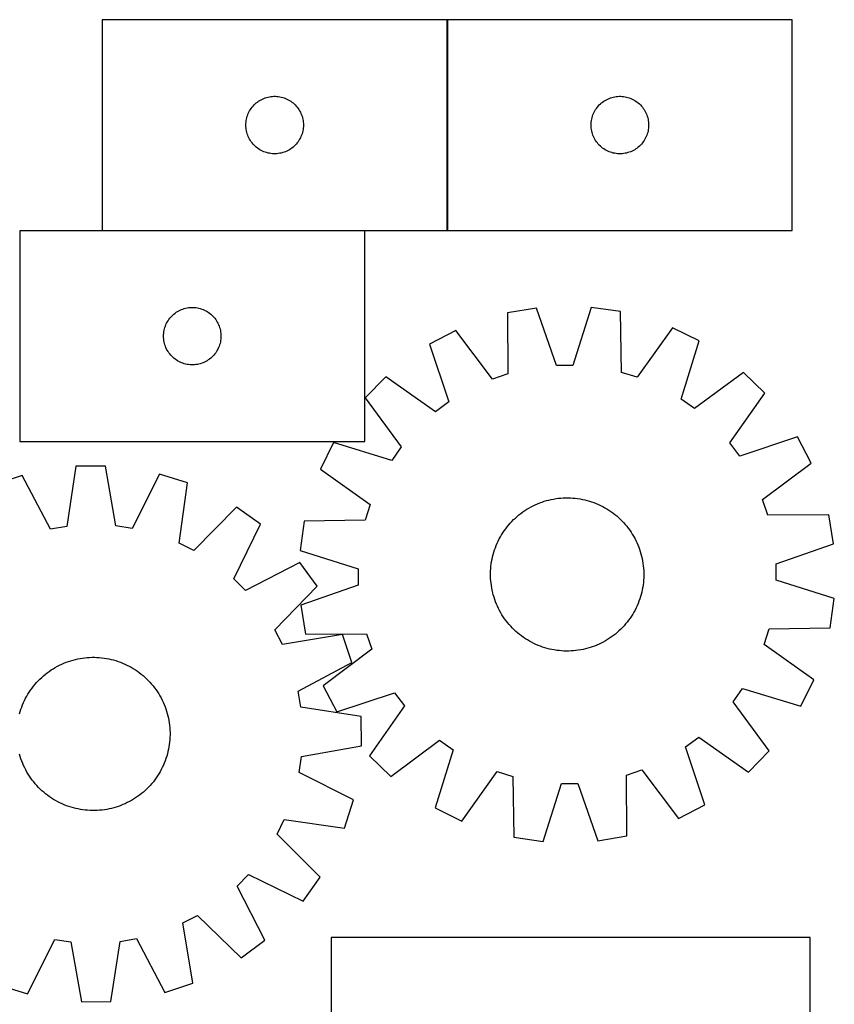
# Model space of a CAD drawing. Header units: millimetres. Extents: x 7 to 1493, y 7 to 2993.
# Tile 11 of 11: x 1068 to 1493, y 2479 to 2993. Entities that reach past the tile are written whole.
import ezdxf

# ---------------------------------------------------------------- set-up
doc = ezdxf.new("R2010")
doc.units = ezdxf.units.MM
doc.layers.add('COMMON', color=5, linetype='CONTINUOUS', true_color=0x0000ff)
doc.layers.add('CUT', color=7, linetype='CONTINUOUS', true_color=0x000000)

msp = doc.modelspace()

# ---------------------------------------------------------------- linework, layer by layer
at = {"layer": 'COMMON'}
for p, q in [((1291.432306, 2883.480531), (1291.432306, 2993.480531)), ((1111.332305, 2883.38053), (1248.334896, 2883.38053))]:
    msp.add_line(p, q, dxfattribs=at)
at = {"layer": 'CUT'}
for p, q in [((1291.332305, 2993.480531), (1111.332305, 2993.480531)), ((1111.332305, 2993.480531), (1111.332305, 2883.480531)), ((1291.332305, 2883.480531), (1291.332305, 2993.480531)), ((1471.532306, 2993.480531), (1291.532306, 2993.480531)), ((1291.532306, 2993.480531), (1291.532306, 2883.480531)), ((1471.532306, 2883.480531), (1471.532306, 2993.480531)), ((1191.723407, 2949.998737), (1192.32909, 2950.478119)), ((1192.32909, 2950.478119), (1192.958649, 2950.925686)), ((1192.958649, 2950.925686), (1193.610413, 2951.34025)), ((1193.610413, 2951.34025), (1194.282653, 2951.720713)), ((1194.282653, 2951.720713), (1194.973589, 2952.066065)), ((1194.973589, 2952.066065), (1195.681386, 2952.37539)), ((1195.681386, 2952.37539), (1196.404169, 2952.647869)), ((1196.404169, 2952.647869), (1197.14002, 2952.882779)), ((1197.14002, 2952.882779), (1197.886988, 2953.079496)), ((1197.886988, 2953.079496), (1198.643093, 2953.2375)), ((1198.643093, 2953.2375), (1199.406329, 2953.356371)), ((1199.406329, 2953.356371), (1200.174673, 2953.435794)), ((1200.174673, 2953.435794), (1200.946086, 2953.475558)), ((1200.946086, 2953.475558), (1201.718523, 2953.475558)), ((1201.718523, 2953.475558), (1202.489937, 2953.435794)), ((1202.489937, 2953.435794), (1203.25828, 2953.356371)), ((1203.25828, 2953.356371), (1204.021516, 2953.2375)), ((1204.021516, 2953.2375), (1204.777621, 2953.079496)), ((1204.777621, 2953.079496), (1205.524589, 2952.882779)), ((1205.524589, 2952.882779), (1206.26044, 2952.647869)), ((1206.26044, 2952.647869), (1206.983223, 2952.37539)), ((1206.983223, 2952.37539), (1207.69102, 2952.066065)), ((1207.69102, 2952.066065), (1208.381956, 2951.720713)), ((1208.381956, 2951.720713), (1209.054197, 2951.34025)), ((1209.054197, 2951.34025), (1209.70596, 2950.925686)), ((1209.70596, 2950.925686), (1210.335519, 2950.478119)), ((1210.335519, 2950.478119), (1210.941202, 2949.998737)), ((1371.923408, 2949.998737), (1372.529091, 2950.478119)), ((1372.529091, 2950.478119), (1373.15865, 2950.925686)), ((1373.15865, 2950.925686), (1373.810414, 2951.34025)), ((1373.810414, 2951.34025), (1374.482654, 2951.720713)), ((1374.482654, 2951.720713), (1375.17359, 2952.066065)), ((1375.17359, 2952.066065), (1375.881387, 2952.37539)), ((1375.881387, 2952.37539), (1376.60417, 2952.647869)), ((1376.60417, 2952.647869), (1377.340021, 2952.882779)), ((1377.340021, 2952.882779), (1378.086989, 2953.079496)), ((1378.086989, 2953.079496), (1378.843094, 2953.2375)), ((1378.843094, 2953.2375), (1379.60633, 2953.356371)), ((1379.60633, 2953.356371), (1380.374674, 2953.435794)), ((1380.374674, 2953.435794), (1381.146087, 2953.475558)), ((1381.146087, 2953.475558), (1381.918524, 2953.475558)), ((1381.918524, 2953.475558), (1382.689938, 2953.435794)), ((1382.689938, 2953.435794), (1383.458281, 2953.356371)), ((1383.458281, 2953.356371), (1384.221517, 2953.2375)), ((1384.221517, 2953.2375), (1384.977622, 2953.079496)), ((1384.977622, 2953.079496), (1385.72459, 2952.882779)), ((1385.72459, 2952.882779), (1386.460441, 2952.647869)), ((1386.460441, 2952.647869), (1387.183224, 2952.37539)), ((1387.183224, 2952.37539), (1387.891021, 2952.066065)), ((1387.891021, 2952.066065), (1388.581957, 2951.720713)), ((1388.581957, 2951.720713), (1389.254198, 2951.34025)), ((1389.254198, 2951.34025), (1389.905961, 2950.925686)), ((1389.905961, 2950.925686), (1390.53552, 2950.478119)), ((1390.53552, 2950.478119), (1391.141203, 2949.998737)), ((1187.587551, 2944.487339), (1187.914998, 2945.186938)), ((1187.914998, 2945.186938), (1188.278026, 2945.868752)), ((1188.278026, 2945.868752), (1188.675671, 2946.530974)), ((1188.675671, 2946.530974), (1189.10688, 2947.171847)), ((1189.10688, 2947.171847), (1189.570507, 2947.789673)), ((1189.570507, 2947.789673), (1190.065326, 2948.382813)), ((1190.065326, 2948.382813), (1190.590022, 2948.949693)), ((1190.590022, 2948.949693), (1191.143204, 2949.488811)), ((1191.143204, 2949.488811), (1191.723407, 2949.998737)), ((1210.941202, 2949.998737), (1211.521405, 2949.488811)), ((1211.521405, 2949.488811), (1212.074587, 2948.949693)), ((1212.074587, 2948.949693), (1212.599284, 2948.382813)), ((1212.599284, 2948.382813), (1213.094102, 2947.789673)), ((1213.094102, 2947.789673), (1213.55773, 2947.171847)), ((1213.55773, 2947.171847), (1213.988938, 2946.530974)), ((1213.988938, 2946.530974), (1214.386583, 2945.868752)), ((1214.386583, 2945.868752), (1214.749611, 2945.186938)), ((1214.749611, 2945.186938), (1215.077058, 2944.487339)), ((1367.787552, 2944.487339), (1368.114999, 2945.186938)), ((1368.114999, 2945.186938), (1368.478027, 2945.868752)), ((1368.478027, 2945.868752), (1368.875672, 2946.530974)), ((1368.875672, 2946.530974), (1369.306881, 2947.171847)), ((1369.306881, 2947.171847), (1369.770508, 2947.789673)), ((1369.770508, 2947.789673), (1370.265327, 2948.382813)), ((1370.265327, 2948.382813), (1370.790023, 2948.949693)), ((1370.790023, 2948.949693), (1371.343205, 2949.488811)), ((1371.343205, 2949.488811), (1371.923408, 2949.998737)), ((1391.141203, 2949.998737), (1391.721406, 2949.488811)), ((1391.721406, 2949.488811), (1392.274588, 2948.949693)), ((1392.274588, 2948.949693), (1392.799285, 2948.382813)), ((1392.799285, 2948.382813), (1393.294103, 2947.789673)), ((1393.294103, 2947.789673), (1393.757731, 2947.171847)), ((1393.757731, 2947.171847), (1394.188939, 2946.530974)), ((1394.188939, 2946.530974), (1394.586584, 2945.868752)), ((1394.586584, 2945.868752), (1394.949612, 2945.186938)), ((1394.949612, 2945.186938), (1395.277059, 2944.487339)), ((1186.352193, 2939.252712), (1186.411806, 2940.022846)), ((1186.411806, 2940.022846), (1186.510986, 2940.788889)), ((1186.510986, 2940.788889), (1186.649469, 2941.548812)), ((1186.649469, 2941.548812), (1186.826889, 2942.300598)), ((1186.826889, 2942.300598), (1187.042774, 2943.042253)), ((1187.042774, 2943.042253), (1187.296552, 2943.771812)), ((1187.296552, 2943.771812), (1187.587551, 2944.487339)), ((1215.077058, 2944.487339), (1215.368057, 2943.771812)), ((1215.368057, 2943.771812), (1215.621835, 2943.042253)), ((1215.621835, 2943.042253), (1215.83772, 2942.300598)), ((1215.83772, 2942.300598), (1216.01514, 2941.548812)), ((1216.01514, 2941.548812), (1216.153623, 2940.788889)), ((1216.153623, 2940.788889), (1216.252803, 2940.022846)), ((1216.252803, 2940.022846), (1216.312416, 2939.252712)), ((1366.552194, 2939.252712), (1366.611807, 2940.022846)), ((1366.611807, 2940.022846), (1366.710987, 2940.788889)), ((1366.710987, 2940.788889), (1366.84947, 2941.548812)), ((1366.84947, 2941.548812), (1367.02689, 2942.300598)), ((1367.02689, 2942.300598), (1367.242775, 2943.042253)), ((1367.242775, 2943.042253), (1367.496553, 2943.771812)), ((1367.496553, 2943.771812), (1367.787552, 2944.487339)), ((1395.277059, 2944.487339), (1395.568058, 2943.771812)), ((1395.568058, 2943.771812), (1395.821836, 2943.042253)), ((1395.821836, 2943.042253), (1396.037721, 2942.300598)), ((1396.037721, 2942.300598), (1396.215141, 2941.548812)), ((1396.215141, 2941.548812), (1396.353624, 2940.788889)), ((1396.353624, 2940.788889), (1396.452804, 2940.022846)), ((1396.452804, 2940.022846), (1396.512417, 2939.252712)), ((1186.332305, 2938.480531), (1186.352193, 2939.252712)), ((1186.352193, 2937.708349), (1186.332305, 2938.480531)), ((1186.411806, 2936.938216), (1186.352193, 2937.708349)), ((1186.510986, 2936.172172), (1186.411806, 2936.938216)), ((1186.649469, 2935.41225), (1186.510986, 2936.172172)), ((1186.826889, 2934.660464), (1186.649469, 2935.41225)), ((1216.01514, 2935.41225), (1215.83772, 2934.660464)), ((1216.153623, 2936.172172), (1216.01514, 2935.41225)), ((1216.252803, 2936.938216), (1216.153623, 2936.172172)), ((1216.312416, 2937.708349), (1216.252803, 2936.938216)), ((1216.312416, 2939.252712), (1216.332305, 2938.480531)), ((1216.332305, 2938.480531), (1216.312416, 2937.708349)), ((1366.532306, 2938.480531), (1366.552194, 2939.252712)), ((1366.552194, 2937.708349), (1366.532306, 2938.480531)), ((1366.611807, 2936.938216), (1366.552194, 2937.708349)), ((1366.710987, 2936.172172), (1366.611807, 2936.938216)), ((1366.84947, 2935.41225), (1366.710987, 2936.172172)), ((1367.02689, 2934.660464), (1366.84947, 2935.41225)), ((1396.215141, 2935.41225), (1396.037721, 2934.660464)), ((1396.353624, 2936.172172), (1396.215141, 2935.41225)), ((1396.452804, 2936.938216), (1396.353624, 2936.172172)), ((1396.512417, 2937.708349), (1396.452804, 2936.938216)), ((1396.512417, 2939.252712), (1396.532306, 2938.480531)), ((1396.532306, 2938.480531), (1396.512417, 2937.708349)), ((1187.042774, 2933.918808), (1186.826889, 2934.660464)), ((1187.296552, 2933.189249), (1187.042774, 2933.918808)), ((1187.587551, 2932.473722), (1187.296552, 2933.189249)), ((1187.914998, 2931.774124), (1187.587551, 2932.473722)), ((1188.278026, 2931.09231), (1187.914998, 2931.774124)), ((1188.675671, 2930.430088), (1188.278026, 2931.09231)), ((1189.10688, 2929.789214), (1188.675671, 2930.430088)), ((1189.570507, 2929.171388), (1189.10688, 2929.789214)), ((1213.55773, 2929.789214), (1213.094102, 2929.171388)), ((1213.988938, 2930.430088), (1213.55773, 2929.789214)), ((1214.386583, 2931.09231), (1213.988938, 2930.430088)), ((1214.749611, 2931.774124), (1214.386583, 2931.09231)), ((1215.077058, 2932.473722), (1214.749611, 2931.774124)), ((1215.368057, 2933.189249), (1215.077058, 2932.473722)), ((1215.621835, 2933.918808), (1215.368057, 2933.189249)), ((1215.83772, 2934.660464), (1215.621835, 2933.918808)), ((1367.242775, 2933.918808), (1367.02689, 2934.660464)), ((1367.496553, 2933.189249), (1367.242775, 2933.918808)), ((1367.787552, 2932.473722), (1367.496553, 2933.189249)), ((1368.114999, 2931.774124), (1367.787552, 2932.473722)), ((1368.478027, 2931.09231), (1368.114999, 2931.774124)), ((1368.875672, 2930.430088), (1368.478027, 2931.09231)), ((1369.306881, 2929.789214), (1368.875672, 2930.430088)), ((1369.770508, 2929.171388), (1369.306881, 2929.789214)), ((1393.757731, 2929.789214), (1393.294103, 2929.171388)), ((1394.188939, 2930.430088), (1393.757731, 2929.789214)), ((1394.586584, 2931.09231), (1394.188939, 2930.430088)), ((1394.949612, 2931.774124), (1394.586584, 2931.09231)), ((1395.277059, 2932.473722), (1394.949612, 2931.774124)), ((1395.568058, 2933.189249), (1395.277059, 2932.473722)), ((1395.821836, 2933.918808), (1395.568058, 2933.189249)), ((1396.037721, 2934.660464), (1395.821836, 2933.918808)), ((1190.065326, 2928.578249), (1189.570507, 2929.171388)), ((1190.590022, 2928.011368), (1190.065326, 2928.578249)), ((1191.143204, 2927.47225), (1190.590022, 2928.011368)), ((1191.723407, 2926.962324), (1191.143204, 2927.47225)), ((1192.32909, 2926.482942), (1191.723407, 2926.962324)), ((1192.958649, 2926.035375), (1192.32909, 2926.482942)), ((1193.610413, 2925.620811), (1192.958649, 2926.035375)), ((1194.282653, 2925.240349), (1193.610413, 2925.620811)), ((1194.973589, 2924.894997), (1194.282653, 2925.240349)), ((1195.681386, 2924.585671), (1194.973589, 2924.894997)), ((1207.69102, 2924.894997), (1206.983223, 2924.585671)), ((1208.381956, 2925.240349), (1207.69102, 2924.894997)), ((1209.054197, 2925.620811), (1208.381956, 2925.240349)), ((1209.70596, 2926.035375), (1209.054197, 2925.620811)), ((1210.335519, 2926.482942), (1209.70596, 2926.035375)), ((1210.941202, 2926.962324), (1210.335519, 2926.482942)), ((1211.521405, 2927.47225), (1210.941202, 2926.962324)), ((1212.074587, 2928.011368), (1211.521405, 2927.47225)), ((1212.599284, 2928.578249), (1212.074587, 2928.011368)), ((1213.094102, 2929.171388), (1212.599284, 2928.578249)), ((1370.265327, 2928.578249), (1369.770508, 2929.171388)), ((1370.790023, 2928.011368), (1370.265327, 2928.578249)), ((1371.343205, 2927.47225), (1370.790023, 2928.011368)), ((1371.923408, 2926.962324), (1371.343205, 2927.47225)), ((1372.529091, 2926.482942), (1371.923408, 2926.962324)), ((1373.15865, 2926.035375), (1372.529091, 2926.482942)), ((1373.810414, 2925.620811), (1373.15865, 2926.035375)), ((1374.482654, 2925.240349), (1373.810414, 2925.620811)), ((1375.17359, 2924.894997), (1374.482654, 2925.240349)), ((1375.881387, 2924.585671), (1375.17359, 2924.894997)), ((1387.891021, 2924.894997), (1387.183224, 2924.585671)), ((1388.581957, 2925.240349), (1387.891021, 2924.894997)), ((1389.254198, 2925.620811), (1388.581957, 2925.240349)), ((1389.905961, 2926.035375), (1389.254198, 2925.620811)), ((1390.53552, 2926.482942), (1389.905961, 2926.035375)), ((1391.141203, 2926.962324), (1390.53552, 2926.482942)), ((1391.721406, 2927.47225), (1391.141203, 2926.962324)), ((1392.274588, 2928.011368), (1391.721406, 2927.47225)), ((1392.799285, 2928.578249), (1392.274588, 2928.011368)), ((1393.294103, 2929.171388), (1392.799285, 2928.578249)), ((1196.404169, 2924.313192), (1195.681386, 2924.585671)), ((1197.14002, 2924.078283), (1196.404169, 2924.313192)), ((1197.886988, 2923.881565), (1197.14002, 2924.078283)), ((1198.643093, 2923.723561), (1197.886988, 2923.881565)), ((1199.406329, 2923.604691), (1198.643093, 2923.723561)), ((1200.174673, 2923.525268), (1199.406329, 2923.604691)), ((1200.946086, 2923.485504), (1200.174673, 2923.525268)), ((1201.718523, 2923.485504), (1200.946086, 2923.485504)), ((1202.489937, 2923.525268), (1201.718523, 2923.485504)), ((1203.25828, 2923.604691), (1202.489937, 2923.525268)), ((1204.021516, 2923.723561), (1203.25828, 2923.604691)), ((1204.777621, 2923.881565), (1204.021516, 2923.723561)), ((1205.524589, 2924.078283), (1204.777621, 2923.881565)), ((1206.26044, 2924.313192), (1205.524589, 2924.078283)), ((1206.983223, 2924.585671), (1206.26044, 2924.313192)), ((1376.60417, 2924.313192), (1375.881387, 2924.585671)), ((1377.340021, 2924.078283), (1376.60417, 2924.313192)), ((1378.086989, 2923.881565), (1377.340021, 2924.078283)), ((1378.843094, 2923.723561), (1378.086989, 2923.881565)), ((1379.60633, 2923.604691), (1378.843094, 2923.723561)), ((1380.374674, 2923.525268), (1379.60633, 2923.604691)), ((1381.146087, 2923.485504), (1380.374674, 2923.525268)), ((1381.918524, 2923.485504), (1381.146087, 2923.485504)), ((1382.689938, 2923.525268), (1381.918524, 2923.485504)), ((1383.458281, 2923.604691), (1382.689938, 2923.525268)), ((1384.221517, 2923.723561), (1383.458281, 2923.604691)), ((1384.977622, 2923.881565), (1384.221517, 2923.723561)), ((1385.72459, 2924.078283), (1384.977622, 2923.881565)), ((1386.460441, 2924.313192), (1385.72459, 2924.078283)), ((1387.183224, 2924.585671), (1386.460441, 2924.313192)), ((1111.332305, 2883.480531), (1291.332305, 2883.480531)), ((1291.532306, 2883.480531), (1471.532306, 2883.480531)), ((1248.334896, 2883.28053), (1068.334896, 2883.28053)), ((1068.334896, 2883.28053), (1068.334896, 2773.28053)), ((1248.334896, 2773.28053), (1248.334896, 2883.28053)), ((1152.683977, 2842.175389), (1153.40676, 2842.447868)), ((1153.40676, 2842.447868), (1154.142611, 2842.682778)), ((1154.142611, 2842.682778), (1154.889579, 2842.879495)), ((1154.889579, 2842.879495), (1155.645684, 2843.037499)), ((1155.645684, 2843.037499), (1156.40892, 2843.15637)), ((1156.40892, 2843.15637), (1157.177264, 2843.235793)), ((1157.177264, 2843.235793), (1157.948677, 2843.275557)), ((1157.948677, 2843.275557), (1158.721114, 2843.275557)), ((1158.721114, 2843.275557), (1159.492527, 2843.235793)), ((1159.492527, 2843.235793), (1160.260871, 2843.15637)), ((1160.260871, 2843.15637), (1161.024107, 2843.037499)), ((1161.024107, 2843.037499), (1161.780212, 2842.879495)), ((1161.780212, 2842.879495), (1162.52718, 2842.682778)), ((1162.52718, 2842.682778), (1163.263031, 2842.447868)), ((1163.263031, 2842.447868), (1163.985814, 2842.175389)), ((1338.039523, 2842.970245), (1322.873538, 2840.377289)), ((1348.390564, 2812.939749), (1338.039523, 2842.970245)), ((1366.576228, 2843.319977), (1356.964264, 2813.044824)), ((1381.801205, 2841.099478), (1366.576228, 2843.319977)), ((1146.10947, 2836.971846), (1146.573098, 2837.589672)), ((1146.573098, 2837.589672), (1147.067917, 2838.182812)), ((1147.067917, 2838.182812), (1147.592613, 2838.749692)), ((1147.592613, 2838.749692), (1148.145795, 2839.28881)), ((1148.145795, 2839.28881), (1148.725998, 2839.798736)), ((1148.725998, 2839.798736), (1149.331681, 2840.278118)), ((1149.331681, 2840.278118), (1149.96124, 2840.725685)), ((1149.96124, 2840.725685), (1150.613003, 2841.140249)), ((1150.613003, 2841.140249), (1151.285244, 2841.520712)), ((1151.285244, 2841.520712), (1151.97618, 2841.866064)), ((1151.97618, 2841.866064), (1152.683977, 2842.175389)), ((1163.985814, 2842.175389), (1164.693611, 2841.866064)), ((1164.693611, 2841.866064), (1165.384547, 2841.520712)), ((1165.384547, 2841.520712), (1166.056788, 2841.140249)), ((1166.056788, 2841.140249), (1166.708551, 2840.725685)), ((1166.708551, 2840.725685), (1167.33811, 2840.278118)), ((1167.33811, 2840.278118), (1167.943793, 2839.798736)), ((1167.943793, 2839.798736), (1168.523996, 2839.28881)), ((1168.523996, 2839.28881), (1169.077178, 2838.749692)), ((1169.077178, 2838.749692), (1169.601874, 2838.182812)), ((1169.601874, 2838.182812), (1170.096693, 2837.589672)), ((1170.096693, 2837.589672), (1170.560321, 2836.971846)), ((1322.873538, 2840.377289), (1323.087554, 2808.613647)), ((1382.365696, 2809.340131), (1381.801205, 2841.099478)), ((1143.65206, 2831.348811), (1143.82948, 2832.100597)), ((1143.82948, 2832.100597), (1144.045365, 2832.842252)), ((1144.045365, 2832.842252), (1144.299143, 2833.571811)), ((1144.299143, 2833.571811), (1144.590142, 2834.287338)), ((1144.590142, 2834.287338), (1144.917589, 2834.986937)), ((1144.917589, 2834.986937), (1145.280617, 2835.668751)), ((1145.280617, 2835.668751), (1145.678262, 2836.330973)), ((1145.678262, 2836.330973), (1146.10947, 2836.971846)), ((1170.560321, 2836.971846), (1170.991529, 2836.330973)), ((1170.991529, 2836.330973), (1171.389174, 2835.668751)), ((1171.389174, 2835.668751), (1171.752202, 2834.986937)), ((1171.752202, 2834.986937), (1172.079649, 2834.287338)), ((1172.079649, 2834.287338), (1172.370648, 2833.571811)), ((1172.370648, 2833.571811), (1172.624426, 2832.842252)), ((1172.624426, 2832.842252), (1172.840311, 2832.100597)), ((1172.840311, 2832.100597), (1173.017731, 2831.348811)), ((1409.049297, 2832.613766), (1390.552239, 2806.790644)), ((1422.842939, 2825.797169), (1409.049297, 2832.613766)), ((1143.334896, 2828.28053), (1143.354784, 2829.052711)), ((1143.354784, 2827.508348), (1143.334896, 2828.28053)), ((1143.354784, 2829.052711), (1143.414397, 2829.822845)), ((1143.414397, 2826.738215), (1143.354784, 2827.508348)), ((1143.414397, 2829.822845), (1143.513577, 2830.588888)), ((1143.513577, 2830.588888), (1143.65206, 2831.348811)), ((1173.017731, 2831.348811), (1173.156214, 2830.588888)), ((1173.156214, 2830.588888), (1173.255394, 2829.822845)), ((1173.255394, 2829.822845), (1173.315007, 2829.052711)), ((1173.315007, 2827.508348), (1173.255394, 2826.738215)), ((1173.315007, 2829.052711), (1173.334896, 2828.28053)), ((1173.334896, 2828.28053), (1173.315007, 2827.508348)), ((1295.841592, 2831.226347), (1282.21915, 2824.073752)), ((1314.96595, 2805.864295), (1295.841592, 2831.226347)), ((1143.513577, 2825.972171), (1143.414397, 2826.738215)), ((1143.65206, 2825.212249), (1143.513577, 2825.972171)), ((1143.82948, 2824.460463), (1143.65206, 2825.212249)), ((1144.045365, 2823.718807), (1143.82948, 2824.460463)), ((1144.299143, 2822.989248), (1144.045365, 2823.718807)), ((1144.590142, 2822.273721), (1144.299143, 2822.989248)), ((1144.917589, 2821.574123), (1144.590142, 2822.273721)), ((1172.079649, 2822.273721), (1171.752202, 2821.574123)), ((1172.370648, 2822.989248), (1172.079649, 2822.273721)), ((1172.624426, 2823.718807), (1172.370648, 2822.989248)), ((1172.840311, 2824.460463), (1172.624426, 2823.718807)), ((1173.017731, 2825.212249), (1172.840311, 2824.460463)), ((1173.156214, 2825.972171), (1173.017731, 2825.212249)), ((1173.255394, 2826.738215), (1173.156214, 2825.972171)), ((1282.21915, 2824.073752), (1292.238196, 2793.930868)), ((1413.565624, 2795.417798), (1422.842939, 2825.797169)), ((1145.280617, 2820.892309), (1144.917589, 2821.574123)), ((1145.678262, 2820.230087), (1145.280617, 2820.892309)), ((1146.10947, 2819.589213), (1145.678262, 2820.230087)), ((1146.573098, 2818.971387), (1146.10947, 2819.589213)), ((1147.067917, 2818.378248), (1146.573098, 2818.971387)), ((1147.592613, 2817.811367), (1147.067917, 2818.378248)), ((1148.145795, 2817.272249), (1147.592613, 2817.811367)), ((1148.725998, 2816.762323), (1148.145795, 2817.272249)), ((1149.331681, 2816.282941), (1148.725998, 2816.762323)), ((1167.943793, 2816.762323), (1167.33811, 2816.282941)), ((1168.523996, 2817.272249), (1167.943793, 2816.762323)), ((1169.077178, 2817.811367), (1168.523996, 2817.272249)), ((1169.601874, 2818.378248), (1169.077178, 2817.811367)), ((1170.096693, 2818.971387), (1169.601874, 2818.378248)), ((1170.560321, 2819.589213), (1170.096693, 2818.971387)), ((1170.991529, 2820.230087), (1170.560321, 2819.589213)), ((1171.389174, 2820.892309), (1170.991529, 2820.230087)), ((1171.752202, 2821.574123), (1171.389174, 2820.892309)), ((1149.96124, 2815.835374), (1149.331681, 2816.282941)), ((1150.613003, 2815.42081), (1149.96124, 2815.835374)), ((1151.285244, 2815.040348), (1150.613003, 2815.42081)), ((1151.97618, 2814.694996), (1151.285244, 2815.040348)), ((1152.683977, 2814.38567), (1151.97618, 2814.694996)), ((1153.40676, 2814.113191), (1152.683977, 2814.38567)), ((1154.142611, 2813.878282), (1153.40676, 2814.113191)), ((1154.889579, 2813.681564), (1154.142611, 2813.878282)), ((1155.645684, 2813.52356), (1154.889579, 2813.681564)), ((1156.40892, 2813.40469), (1155.645684, 2813.52356)), ((1157.177264, 2813.325267), (1156.40892, 2813.40469)), ((1157.948677, 2813.285503), (1157.177264, 2813.325267)), ((1158.721114, 2813.285503), (1157.948677, 2813.285503)), ((1159.492527, 2813.325267), (1158.721114, 2813.285503)), ((1160.260871, 2813.40469), (1159.492527, 2813.325267)), ((1161.024107, 2813.52356), (1160.260871, 2813.40469)), ((1161.780212, 2813.681564), (1161.024107, 2813.52356)), ((1162.52718, 2813.878282), (1161.780212, 2813.681564)), ((1163.263031, 2814.113191), (1162.52718, 2813.878282)), ((1163.985814, 2814.38567), (1163.263031, 2814.113191)), ((1164.693611, 2814.694996), (1163.985814, 2814.38567)), ((1165.384547, 2815.040348), (1164.693611, 2814.694996)), ((1166.056788, 2815.42081), (1165.384547, 2815.040348)), ((1166.708551, 2815.835374), (1166.056788, 2815.42081)), ((1167.33811, 2816.282941), (1166.708551, 2815.835374)), ((1356.964264, 2813.044824), (1348.390564, 2812.939749)), ((1259.338038, 2807.017358), (1248.592599, 2796.00527)), ((1285.363689, 2788.806366), (1259.338038, 2807.017358)), ((1323.087554, 2808.613647), (1314.96595, 2805.864295)), ((1390.552239, 2806.790644), (1382.365696, 2809.340131)), ((1446.135185, 2809.306654), (1420.563654, 2790.463311)), ((1457.147274, 2798.561215), (1446.135185, 2809.306654)), ((1438.936281, 2772.535564), (1457.147274, 2798.561215)), ((1248.592599, 2796.00527), (1267.435942, 2770.433739)), ((1292.238196, 2793.930868), (1285.363689, 2788.806366)), ((1420.563654, 2790.463311), (1413.565624, 2795.417798)), ((1474.203667, 2775.680104), (1444.060783, 2765.661057)), ((1481.356262, 2762.057661), (1474.203667, 2775.680104)), ((1068.334896, 2773.28053), (1248.334896, 2773.28053)), ((1232.102084, 2772.713024), (1225.285487, 2758.919382)), ((1262.481455, 2763.435709), (1232.102084, 2772.713024)), ((1267.435942, 2770.433739), (1262.481455, 2763.435709)), ((1444.060783, 2765.661057), (1438.936281, 2772.535564)), ((1097.616151, 2760.338476), (1092.79748, 2728.941738)), ((1113.001384, 2760.497078), (1097.616151, 2760.338476)), ((1118.466283, 2729.206351), (1113.001384, 2760.497078)), ((1455.994211, 2742.933303), (1481.356262, 2762.057661)), ((1069.476182, 2755.583693), (1054.892967, 2750.678555)), ((1084.342977, 2727.513189), (1069.476182, 2755.583693)), ((1141.233394, 2756.323418), (1126.948439, 2727.952397)), ((1155.914631, 2751.719959), (1141.233394, 2756.323418)), ((1225.285487, 2758.919382), (1251.108609, 2740.422324)), ((1151.442692, 2720.271962), (1155.914631, 2751.719959)), ((1251.108609, 2740.422324), (1248.559122, 2732.235781)), ((1335.141998, 2739.152579), (1336.259102, 2739.727979)), ((1336.259102, 2739.727979), (1337.393729, 2740.268006)), ((1337.393729, 2740.268006), (1338.544759, 2740.772126)), ((1338.544759, 2740.772126), (1339.711055, 2741.239844)), ((1339.711055, 2741.239844), (1340.891468, 2741.670696)), ((1340.891468, 2741.670696), (1342.084831, 2742.064258)), ((1342.084831, 2742.064258), (1343.289967, 2742.420141)), ((1343.289967, 2742.420141), (1344.505688, 2742.737994)), ((1344.505688, 2742.737994), (1345.730792, 2743.017504)), ((1345.730792, 2743.017504), (1346.964072, 2743.258395)), ((1346.964072, 2743.258395), (1348.204309, 2743.460428)), ((1348.204309, 2743.460428), (1349.450281, 2743.623405)), ((1349.450281, 2743.623405), (1350.700757, 2743.747165)), ((1350.700757, 2743.747165), (1351.954504, 2743.831585)), ((1351.954504, 2743.831585), (1353.210283, 2743.876582)), ((1353.210283, 2743.876582), (1354.466856, 2743.882112)), ((1354.466856, 2743.882112), (1355.722983, 2743.84817)), ((1355.722983, 2743.84817), (1356.977424, 2743.774788)), ((1356.977424, 2743.774788), (1358.228941, 2743.662039)), ((1358.228941, 2743.662039), (1359.476299, 2743.510036)), ((1359.476299, 2743.510036), (1360.718267, 2743.318926)), ((1360.718267, 2743.318926), (1361.953619, 2743.0889)), ((1361.953619, 2743.0889), (1363.181136, 2742.820184)), ((1363.181136, 2742.820184), (1364.399607, 2742.513043)), ((1364.399607, 2742.513043), (1365.607829, 2742.167781)), ((1365.607829, 2742.167781), (1366.80461, 2741.784738)), ((1366.80461, 2741.784738), (1367.988769, 2741.364292)), ((1367.988769, 2741.364292), (1369.159137, 2740.906859)), ((1369.159137, 2740.906859), (1370.314559, 2740.412889)), ((1370.314559, 2740.412889), (1371.453895, 2739.88287)), ((1371.453895, 2739.88287), (1372.576021, 2739.317325)), ((1458.743562, 2734.8117), (1455.994211, 2742.933303)), ((1181.475136, 2739.0264), (1159.122209, 2716.45825)), ((1194.015275, 2730.111499), (1181.475136, 2739.0264)), ((1327.903055, 2734.186287), (1328.867736, 2734.991518)), ((1328.867736, 2734.991518), (1329.857234, 2735.76605)), ((1329.857234, 2735.76605), (1330.870573, 2736.509119)), ((1330.870573, 2736.509119), (1331.906752, 2737.219992)), ((1331.906752, 2737.219992), (1332.964748, 2737.897967)), ((1332.964748, 2737.897967), (1334.043519, 2738.542374)), ((1334.043519, 2738.542374), (1335.141998, 2739.152579)), ((1372.576021, 2739.317325), (1373.679828, 2738.716812)), ((1373.679828, 2738.716812), (1374.764229, 2738.081924)), ((1374.764229, 2738.081924), (1375.828152, 2737.413288)), ((1375.828152, 2737.413288), (1376.870548, 2736.711563)), ((1376.870548, 2736.711563), (1377.890387, 2735.977441)), ((1377.890387, 2735.977441), (1378.886664, 2735.211648)), ((1378.886664, 2735.211648), (1379.858396, 2734.41494)), ((1379.858396, 2734.41494), (1380.804622, 2733.588101)), ((1490.507204, 2735.025716), (1458.743562, 2734.8117)), ((1493.10016, 2719.85973), (1490.507204, 2735.025716)), ((1180.044243, 2701.584582), (1194.015275, 2730.111499)), ((1216.799776, 2731.67129), (1214.579276, 2716.446313)), ((1248.559122, 2732.235781), (1216.799776, 2731.67129)), ((1322.687605, 2728.756749), (1323.484314, 2729.72848)), ((1323.484314, 2729.72848), (1324.311152, 2730.674707)), ((1324.311152, 2730.674707), (1325.167305, 2731.594495)), ((1325.167305, 2731.594495), (1326.051926, 2732.486937)), ((1326.051926, 2732.486937), (1326.964143, 2733.351152)), ((1326.964143, 2733.351152), (1327.903055, 2734.186287)), ((1380.804622, 2733.588101), (1381.72441, 2732.731949)), ((1381.72441, 2732.731949), (1382.616852, 2731.847328)), ((1382.616852, 2731.847328), (1383.481067, 2730.935111)), ((1383.481067, 2730.935111), (1384.316202, 2729.996198)), ((1384.316202, 2729.996198), (1385.121433, 2729.031517)), ((1092.79748, 2728.941738), (1084.342977, 2727.513189)), ((1126.948439, 2727.952397), (1118.466283, 2729.206351)), ((1319.182441, 2723.549913), (1319.817329, 2724.634314)), ((1319.817329, 2724.634314), (1320.485966, 2725.698237)), ((1320.485966, 2725.698237), (1321.187691, 2726.740632)), ((1321.187691, 2726.740632), (1321.921812, 2727.760472)), ((1321.921812, 2727.760472), (1322.687605, 2728.756749)), ((1385.121433, 2729.031517), (1385.895965, 2728.042019)), ((1385.895965, 2728.042019), (1386.639034, 2727.02868)), ((1386.639034, 2727.02868), (1387.349907, 2725.992502)), ((1387.349907, 2725.992502), (1388.027882, 2724.934505)), ((1388.027882, 2724.934505), (1388.67229, 2723.855735)), ((1159.122209, 2716.45825), (1151.442692, 2720.271962)), ((1316.534961, 2717.858854), (1316.992395, 2719.029222)), ((1316.992395, 2719.029222), (1317.486365, 2720.184644)), ((1317.486365, 2720.184644), (1318.016384, 2721.32398)), ((1318.016384, 2721.32398), (1318.581929, 2722.446106)), ((1318.581929, 2722.446106), (1319.182441, 2723.549913)), ((1388.67229, 2723.855735), (1389.282495, 2722.757255)), ((1389.282495, 2722.757255), (1389.857894, 2721.640151)), ((1389.857894, 2721.640151), (1390.397921, 2720.505524)), ((1390.397921, 2720.505524), (1390.902042, 2719.354494)), ((1390.902042, 2719.354494), (1391.369759, 2718.188198)), ((1463.069664, 2709.508689), (1493.10016, 2719.85973)), ((1214.579276, 2716.446313), (1244.854429, 2706.834349)), ((1315.079069, 2713.051221), (1315.38621, 2714.269692)), ((1315.38621, 2714.269692), (1315.731472, 2715.477914)), ((1315.731472, 2715.477914), (1316.114515, 2716.674695)), ((1316.114515, 2716.674695), (1316.534961, 2717.858854)), ((1391.369759, 2718.188198), (1391.800611, 2717.007786)), ((1391.800611, 2717.007786), (1392.194173, 2715.814422)), ((1392.194173, 2715.814422), (1392.550056, 2714.609286)), ((1392.550056, 2714.609286), (1392.86791, 2713.393566)), ((1214.402234, 2710.140578), (1186.169395, 2695.584425)), ((1223.573759, 2697.786887), (1214.402234, 2710.140578)), ((1314.237214, 2708.099026), (1314.389218, 2709.346384)), ((1314.389218, 2709.346384), (1314.580327, 2710.588352)), ((1314.580327, 2710.588352), (1314.810353, 2711.823704)), ((1314.810353, 2711.823704), (1315.079069, 2713.051221)), ((1392.86791, 2713.393566), (1393.147419, 2712.168461)), ((1393.147419, 2712.168461), (1393.38831, 2710.935181)), ((1393.38831, 2710.935181), (1393.590343, 2709.694944)), ((1393.590343, 2709.694944), (1393.75332, 2708.448972)), ((1463.174739, 2700.934989), (1463.069664, 2709.508689)), ((1244.854429, 2706.834349), (1244.959505, 2698.260649)), ((1314.017141, 2704.336941), (1314.051084, 2705.593068)), ((1314.022671, 2703.080368), (1314.017141, 2704.336941)), ((1314.051084, 2705.593068), (1314.124465, 2706.847509)), ((1314.124465, 2706.847509), (1314.237214, 2708.099026)), ((1393.75332, 2708.448972), (1393.87708, 2707.198496)), ((1393.87708, 2707.198496), (1393.9615, 2705.94475)), ((1393.9615, 2705.94475), (1394.006497, 2704.68897)), ((1394.006497, 2704.68897), (1394.012027, 2703.432397)), ((1186.169395, 2695.584425), (1180.044243, 2701.584582)), ((1314.067669, 2701.824588), (1314.022671, 2703.080368)), ((1314.152089, 2700.570842), (1314.067669, 2701.824588)), ((1314.275848, 2699.320366), (1314.152089, 2700.570842)), ((1314.438825, 2698.074394), (1314.275848, 2699.320366)), ((1393.791955, 2699.670312), (1393.639951, 2698.422954)), ((1393.904703, 2700.921829), (1393.791955, 2699.670312)), ((1393.978085, 2702.17627), (1393.904703, 2700.921829)), ((1394.012027, 2703.432397), (1393.978085, 2702.17627)), ((1493.449892, 2691.323025), (1463.174739, 2700.934989)), ((1201.471216, 2674.973462), (1223.573759, 2697.786887)), ((1244.959505, 2698.260649), (1214.929008, 2687.909608)), ((1314.640859, 2696.834157), (1314.438825, 2698.074394)), ((1314.881749, 2695.600877), (1314.640859, 2696.834157)), ((1315.161259, 2694.375773), (1314.881749, 2695.600877)), ((1315.479112, 2693.160052), (1315.161259, 2694.375773)), ((1392.642959, 2693.499646), (1392.297696, 2692.291424)), ((1392.950099, 2694.718117), (1392.642959, 2693.499646)), ((1393.218815, 2695.945635), (1392.950099, 2694.718117)), ((1393.448841, 2697.180987), (1393.218815, 2695.945635)), ((1393.639951, 2698.422954), (1393.448841, 2697.180987)), ((1315.834996, 2691.954916), (1315.479112, 2693.160052)), ((1316.228558, 2690.761552), (1315.834996, 2691.954916)), ((1316.65941, 2689.58114), (1316.228558, 2690.761552)), ((1317.127127, 2688.414844), (1316.65941, 2689.58114)), ((1317.631248, 2687.263814), (1317.127127, 2688.414844)), ((1391.036774, 2688.740116), (1390.542804, 2687.584694)), ((1391.494208, 2689.910484), (1391.036774, 2688.740116)), ((1391.914653, 2691.094643), (1391.494208, 2689.910484)), ((1392.297696, 2692.291424), (1391.914653, 2691.094643)), ((1491.229393, 2676.098048), (1493.449892, 2691.323025)), ((1214.929008, 2687.909608), (1217.521965, 2672.743622)), ((1318.171274, 2686.129187), (1317.631248, 2687.263814)), ((1318.746674, 2685.012083), (1318.171274, 2686.129187)), ((1319.356879, 2683.913604), (1318.746674, 2685.012083)), ((1320.001287, 2682.834833), (1319.356879, 2683.913604)), ((1388.211839, 2683.135024), (1387.543203, 2682.071101)), ((1388.846727, 2684.219425), (1388.211839, 2683.135024)), ((1389.44724, 2685.323233), (1388.846727, 2684.219425)), ((1390.012785, 2686.445358), (1389.44724, 2685.323233)), ((1390.542804, 2687.584694), (1390.012785, 2686.445358)), ((1320.679262, 2681.776837), (1320.001287, 2682.834833)), ((1321.390134, 2680.740658), (1320.679262, 2681.776837)), ((1322.133203, 2679.727319), (1321.390134, 2680.740658)), ((1322.907736, 2678.737821), (1322.133203, 2679.727319)), ((1323.712967, 2677.77314), (1322.907736, 2678.737821)), ((1384.544855, 2678.040858), (1383.718016, 2677.094631)), ((1385.341564, 2679.012589), (1384.544855, 2678.040858)), ((1386.107357, 2680.008866), (1385.341564, 2679.012589)), ((1386.841478, 2681.028706), (1386.107357, 2680.008866)), ((1387.543203, 2682.071101), (1386.841478, 2681.028706)), ((1205.442432, 2667.374198), (1201.471216, 2674.973462)), ((1217.521965, 2672.743622), (1249.285607, 2672.957638)), ((1249.285607, 2672.957638), (1252.034958, 2664.836035)), ((1324.548102, 2676.834227), (1323.712967, 2677.77314)), ((1325.412316, 2675.922011), (1324.548102, 2676.834227)), ((1326.304758, 2675.037389), (1325.412316, 2675.922011)), ((1327.224546, 2674.181237), (1326.304758, 2675.037389)), ((1328.170773, 2673.354399), (1327.224546, 2674.181237)), ((1329.142504, 2672.55769), (1328.170773, 2673.354399)), ((1379.161432, 2672.77782), (1378.171934, 2672.003288)), ((1380.126114, 2673.583051), (1379.161432, 2672.77782)), ((1381.065026, 2674.418186), (1380.126114, 2673.583051)), ((1381.977243, 2675.282401), (1381.065026, 2674.418186)), ((1382.861864, 2676.174843), (1381.977243, 2675.282401)), ((1383.718016, 2677.094631), (1382.861864, 2676.174843)), ((1456.92056, 2667.347014), (1459.470046, 2675.533557)), ((1459.470046, 2675.533557), (1491.229393, 2676.098048)), ((1236.791555, 2672.493495), (1205.442432, 2667.374198)), ((1241.696693, 2657.910279), (1236.791555, 2672.493495)), ((1330.138781, 2671.791897), (1329.142504, 2672.55769)), ((1331.158621, 2671.057776), (1330.138781, 2671.791897)), ((1332.201017, 2670.35605), (1331.158621, 2671.057776)), ((1333.26494, 2669.687414), (1332.201017, 2670.35605)), ((1334.34934, 2669.052526), (1333.26494, 2669.687414)), ((1335.453148, 2668.452014), (1334.34934, 2669.052526)), ((1336.575273, 2667.886469), (1335.453148, 2668.452014)), ((1337.714609, 2667.35645), (1336.575273, 2667.886469)), ((1371.770066, 2668.041359), (1370.635439, 2667.501333)), ((1372.88717, 2668.616759), (1371.770066, 2668.041359)), ((1373.98565, 2669.226964), (1372.88717, 2668.616759)), ((1375.06442, 2669.871371), (1373.98565, 2669.226964)), ((1376.122417, 2670.549346), (1375.06442, 2669.871371)), ((1377.158596, 2671.260219), (1376.122417, 2670.549346)), ((1378.171934, 2672.003288), (1377.158596, 2671.260219)), ((1252.034958, 2664.836035), (1226.672906, 2645.711677)), ((1338.870032, 2666.862479), (1337.714609, 2667.35645)), ((1340.0404, 2666.405046), (1338.870032, 2666.862479)), ((1341.224558, 2665.9846), (1340.0404, 2666.405046)), ((1342.421339, 2665.601557), (1341.224558, 2665.9846)), ((1343.629562, 2665.256295), (1342.421339, 2665.601557)), ((1344.848033, 2664.949154), (1343.629562, 2665.256295)), ((1346.07555, 2664.680438), (1344.848033, 2664.949154)), ((1347.310902, 2664.450412), (1346.07555, 2664.680438)), ((1348.55287, 2664.259303), (1347.310902, 2664.450412)), ((1349.800228, 2664.107299), (1348.55287, 2664.259303)), ((1351.051744, 2663.99455), (1349.800228, 2664.107299)), ((1352.306185, 2663.921169), (1351.051744, 2663.99455)), ((1353.562312, 2663.887226), (1352.306185, 2663.921169)), ((1354.818885, 2663.892756), (1353.562312, 2663.887226)), ((1356.074665, 2663.937753), (1354.818885, 2663.892756)), ((1357.328411, 2664.022174), (1356.074665, 2663.937753)), ((1358.578887, 2664.145933), (1357.328411, 2664.022174)), ((1359.824859, 2664.30891), (1358.578887, 2664.145933)), ((1361.065097, 2664.510943), (1359.824859, 2664.30891)), ((1362.298376, 2664.751834), (1361.065097, 2664.510943)), ((1363.523481, 2665.031344), (1362.298376, 2664.751834)), ((1364.739201, 2665.349197), (1363.523481, 2665.031344)), ((1365.944338, 2665.70508), (1364.739201, 2665.349197)), ((1367.137701, 2666.098642), (1365.944338, 2665.70508)), ((1368.318113, 2666.529495), (1367.137701, 2666.098642)), ((1369.48441, 2666.997212), (1368.318113, 2666.529495)), ((1370.635439, 2667.501333), (1369.48441, 2666.997212)), ((1482.743681, 2648.849956), (1456.92056, 2667.347014)), ((1090.19973, 2657.052352), (1091.351738, 2657.554231)), ((1091.351738, 2657.554231), (1092.518943, 2658.019677)), ((1092.518943, 2658.019677), (1093.700192, 2658.448231)), ((1093.700192, 2658.448231), (1094.894319, 2658.839469)), ((1094.894319, 2658.839469), (1096.100146, 2659.193006)), ((1096.100146, 2659.193006), (1097.316483, 2659.508492)), ((1097.316483, 2659.508492), (1098.542129, 2659.785617)), ((1098.542129, 2659.785617), (1099.775875, 2660.024106)), ((1099.775875, 2660.024106), (1101.016504, 2660.223725)), ((1101.016504, 2660.223725), (1102.26279, 2660.384276)), ((1102.26279, 2660.384276), (1103.513505, 2660.505601)), ((1103.513505, 2660.505601), (1104.767413, 2660.587581)), ((1104.767413, 2660.587581), (1106.023278, 2660.630133)), ((1106.023278, 2660.630133), (1107.279859, 2660.633218)), ((1107.279859, 2660.633218), (1108.535918, 2660.59683)), ((1108.535918, 2660.59683), (1109.790213, 2660.521007)), ((1109.790213, 2660.521007), (1111.041509, 2660.405822)), ((1111.041509, 2660.405822), (1112.288568, 2660.251391)), ((1112.288568, 2660.251391), (1113.530162, 2660.057864)), ((1113.530162, 2660.057864), (1114.765064, 2659.825434)), ((1114.765064, 2659.825434), (1115.992055, 2659.554329)), ((1115.992055, 2659.554329), (1117.209926, 2659.244817)), ((1117.209926, 2659.244817), (1118.417474, 2658.897203)), ((1118.417474, 2658.897203), (1119.613507, 2658.511832)), ((1119.613507, 2658.511832), (1120.796845, 2658.089081)), ((1120.796845, 2658.089081), (1121.966321, 2657.62937)), ((1121.966321, 2657.62937), (1123.120779, 2657.133152)), ((1213.62619, 2643.043485), (1241.696693, 2657.910279)), ((1081.663482, 2651.79247), (1082.654486, 2652.565075)), ((1082.654486, 2652.565075), (1083.669269, 2653.30617)), ((1083.669269, 2653.30617), (1084.706829, 2654.015024)), ((1084.706829, 2654.015024), (1085.766144, 2654.690938)), ((1085.766144, 2654.690938), (1086.846166, 2655.333245)), ((1086.846166, 2655.333245), (1087.945832, 2655.941311)), ((1087.945832, 2655.941311), (1089.064054, 2656.514535)), ((1089.064054, 2656.514535), (1090.19973, 2657.052352)), ((1123.120779, 2657.133152), (1124.259081, 2656.600916)), ((1124.259081, 2656.600916), (1125.380104, 2656.033188)), ((1125.380104, 2656.033188), (1126.482741, 2655.430528)), ((1126.482741, 2655.430528), (1127.565903, 2654.793531)), ((1127.565903, 2654.793531), (1128.628523, 2654.122825)), ((1128.628523, 2654.122825), (1129.66955, 2653.419072)), ((1129.66955, 2653.419072), (1130.687959, 2652.682967)), ((1130.687959, 2652.682967), (1131.682744, 2651.915236)), ((1076.269825, 2646.539922), (1077.098504, 2647.484537)), ((1077.098504, 2647.484537), (1077.956445, 2648.402657)), ((1077.956445, 2648.402657), (1078.842801, 2649.293375)), ((1078.842801, 2649.293375), (1079.756699, 2650.155813)), ((1079.756699, 2650.155813), (1080.697235, 2650.989118)), ((1080.697235, 2650.989118), (1081.663482, 2651.79247)), ((1131.682744, 2651.915236), (1132.652922, 2651.116637)), ((1132.652922, 2651.116637), (1133.597538, 2650.287958)), ((1133.597538, 2650.287958), (1134.515657, 2649.430017)), ((1134.515657, 2649.430017), (1135.406376, 2648.543661)), ((1135.406376, 2648.543661), (1136.268813, 2647.629763)), ((1136.268813, 2647.629763), (1137.102119, 2646.689227)), ((1475.927084, 2635.056315), (1482.743681, 2648.849956)), ((1072.592931, 2641.452903), (1073.263637, 2642.515522)), ((1073.263637, 2642.515522), (1073.96739, 2643.55655)), ((1073.96739, 2643.55655), (1074.703495, 2644.574959)), ((1074.703495, 2644.574959), (1075.471226, 2645.569743)), ((1075.471226, 2645.569743), (1076.269825, 2646.539922)), ((1137.102119, 2646.689227), (1137.90547, 2645.72298)), ((1137.90547, 2645.72298), (1138.678075, 2644.731976)), ((1138.678075, 2644.731976), (1139.41917, 2643.717193)), ((1139.41917, 2643.717193), (1140.128025, 2642.679632)), ((1140.128025, 2642.679632), (1140.803939, 2641.620318)), ((1215.054739, 2634.588982), (1213.62619, 2643.043485)), ((1226.672906, 2645.711677), (1233.825502, 2632.089235)), ((1233.825502, 2632.089235), (1263.968386, 2642.108281)), ((1263.968386, 2642.108281), (1269.092888, 2635.233774)), ((1440.593226, 2637.335599), (1445.547713, 2644.333629)), ((1445.547713, 2644.333629), (1475.927084, 2635.056315)), ((1069.757091, 2635.85332), (1070.25331, 2637.007779)), ((1070.25331, 2637.007779), (1070.785545, 2638.146081)), ((1070.785545, 2638.146081), (1071.353274, 2639.267103)), ((1071.353274, 2639.267103), (1071.955934, 2640.36974)), ((1071.955934, 2640.36974), (1072.592931, 2641.452903)), ((1140.803939, 2641.620318), (1141.446246, 2640.540295)), ((1141.446246, 2640.540295), (1142.054311, 2639.44063)), ((1142.054311, 2639.44063), (1142.627535, 2638.322408)), ((1142.627535, 2638.322408), (1143.165352, 2637.186732)), ((1143.165352, 2637.186732), (1143.667231, 2636.034723)), ((1459.436569, 2611.764068), (1440.593226, 2637.335599)), ((1068.141645, 2631.096926), (1068.489258, 2632.304474)), ((1068.489258, 2632.304474), (1068.87463, 2633.500507)), ((1068.87463, 2633.500507), (1069.29738, 2634.683845)), ((1069.29738, 2634.683845), (1069.757091, 2635.85332)), ((1143.667231, 2636.034723), (1144.132677, 2634.867519)), ((1144.132677, 2634.867519), (1144.561231, 2633.68627)), ((1144.561231, 2633.68627), (1144.952469, 2632.492143)), ((1144.952469, 2632.492143), (1145.306006, 2631.286316)), ((1246.451477, 2629.77031), (1215.054739, 2634.588982)), ((1269.092888, 2635.233774), (1250.881895, 2609.208123)), ((1145.306006, 2631.286316), (1145.621492, 2630.069979)), ((1145.621492, 2630.069979), (1145.898617, 2628.844333)), ((1145.898617, 2628.844333), (1146.137106, 2627.610587)), ((1146.137106, 2627.610587), (1146.336725, 2626.369958)), ((1246.610079, 2614.385077), (1246.451477, 2629.77031)), ((1146.336725, 2626.369958), (1146.497277, 2625.123672)), ((1146.497277, 2625.123672), (1146.618602, 2623.872957)), ((1146.618602, 2623.872957), (1146.700581, 2622.619049)), ((1146.700581, 2622.619049), (1146.743134, 2621.363184)), ((1146.743134, 2621.363184), (1146.746218, 2620.106602)), ((1146.518823, 2616.344953), (1146.364391, 2615.097894)), ((1146.634007, 2617.596248), (1146.518823, 2616.344953)), ((1146.70983, 2618.850544), (1146.634007, 2617.596248)), ((1146.746218, 2620.106602), (1146.70983, 2618.850544)), ((1261.893983, 2598.462684), (1287.465514, 2617.306027)), ((1287.465514, 2617.306027), (1294.463545, 2612.35154)), ((1415.790972, 2613.83847), (1422.66548, 2618.962972)), ((1422.66548, 2618.962972), (1448.69113, 2600.75198)), ((1145.667329, 2611.394406), (1145.357817, 2610.176536)), ((1145.938434, 2612.621398), (1145.667329, 2611.394406)), ((1146.170865, 2613.8563), (1145.938434, 2612.621398)), ((1146.364391, 2615.097894), (1146.170865, 2613.8563)), ((1215.319351, 2608.920178), (1246.610079, 2614.385077)), ((1294.463545, 2612.35154), (1285.18623, 2581.972169)), ((1425.810019, 2583.695586), (1415.790972, 2613.83847)), ((1448.69113, 2600.75198), (1459.436569, 2611.764068)), ((1068.546993, 2608.781318), (1068.193456, 2609.987145)), ((1068.938231, 2607.587191), (1068.546993, 2608.781318)), ((1069.366785, 2606.405943), (1068.938231, 2607.587191)), ((1069.832231, 2605.238738), (1069.366785, 2606.405943)), ((1144.202082, 2606.589616), (1143.742371, 2605.420141)), ((1144.624832, 2607.772955), (1144.202082, 2606.589616)), ((1145.010204, 2608.968988), (1144.624832, 2607.772955)), ((1145.357817, 2610.176536), (1145.010204, 2608.968988)), ((1214.065397, 2600.438022), (1215.319351, 2608.920178)), ((1250.881895, 2609.208123), (1261.893983, 2598.462684)), ((1070.33411, 2604.086729), (1069.832231, 2605.238738)), ((1070.871927, 2602.951053), (1070.33411, 2604.086729)), ((1071.445151, 2601.832831), (1070.871927, 2602.951053)), ((1072.053217, 2600.733166), (1071.445151, 2601.832831)), ((1141.543529, 2600.903721), (1140.906531, 2599.820559)), ((1142.146189, 2602.006358), (1141.543529, 2600.903721)), ((1142.713917, 2603.12738), (1142.146189, 2602.006358)), ((1143.246153, 2604.265683), (1142.713917, 2603.12738)), ((1143.742371, 2605.420141), (1143.246153, 2604.265683)), ((1298.979871, 2575.155572), (1317.476929, 2600.978694)), ((1317.476929, 2600.978694), (1325.663472, 2598.429207)), ((1384.941615, 2599.155691), (1393.063218, 2601.905043)), ((1393.063218, 2601.905043), (1412.187577, 2576.542991)), ((1072.695523, 2599.653143), (1072.053217, 2600.733166)), ((1073.371438, 2598.593829), (1072.695523, 2599.653143)), ((1074.080292, 2597.556268), (1073.371438, 2598.593829)), ((1074.821387, 2596.541485), (1074.080292, 2597.556268)), ((1075.593992, 2595.550481), (1074.821387, 2596.541485)), ((1138.028236, 2595.703718), (1137.229638, 2594.73354)), ((1138.795967, 2596.698503), (1138.028236, 2595.703718)), ((1139.532072, 2597.716911), (1138.795967, 2596.698503)), ((1140.235825, 2598.757939), (1139.532072, 2597.716911)), ((1140.906531, 2599.820559), (1140.235825, 2598.757939)), ((1242.436418, 2586.153068), (1214.065397, 2600.438022)), ((1325.663472, 2598.429207), (1326.227963, 2566.66986)), ((1385.155631, 2567.392049), (1384.941615, 2599.155691)), ((1076.397344, 2594.584234), (1075.593992, 2595.550481)), ((1077.230649, 2593.643698), (1076.397344, 2594.584234)), ((1078.093087, 2592.729801), (1077.230649, 2593.643698)), ((1078.983805, 2591.843444), (1078.093087, 2592.729801)), ((1079.901925, 2590.985503), (1078.983805, 2591.843444)), ((1080.84654, 2590.156824), (1079.901925, 2590.985503)), ((1133.742764, 2591.117649), (1132.802227, 2590.284343)), ((1134.656661, 2591.980086), (1133.742764, 2591.117649)), ((1135.543018, 2592.870804), (1134.656661, 2591.980086)), ((1136.400959, 2593.788924), (1135.543018, 2592.870804)), ((1137.229638, 2594.73354), (1136.400959, 2593.788924)), ((1341.452941, 2564.449361), (1351.064904, 2594.724514)), ((1351.064904, 2594.724514), (1359.638604, 2594.829589)), ((1359.638604, 2594.829589), (1369.989645, 2564.799093)), ((1081.816719, 2589.358225), (1080.84654, 2590.156824)), ((1082.811503, 2588.590495), (1081.816719, 2589.358225)), ((1083.829912, 2587.85439), (1082.811503, 2588.590495)), ((1084.87094, 2587.150637), (1083.829912, 2587.85439)), ((1085.933559, 2586.479931), (1084.87094, 2587.150637)), ((1087.016722, 2585.842933), (1085.933559, 2586.479931)), ((1088.119358, 2585.240273), (1087.016722, 2585.842933)), ((1126.653296, 2585.940216), (1125.553631, 2585.332151)), ((1127.733319, 2586.582523), (1126.653296, 2585.940216)), ((1128.792633, 2587.258437), (1127.733319, 2586.582523)), ((1129.830194, 2587.967292), (1128.792633, 2587.258437)), ((1130.844977, 2588.708387), (1129.830194, 2587.967292)), ((1131.835981, 2589.480991), (1130.844977, 2588.708387)), ((1132.802227, 2590.284343), (1131.835981, 2589.480991)), ((1237.832959, 2571.471831), (1242.436418, 2586.153068)), ((1089.240381, 2584.672545), (1088.119358, 2585.240273)), ((1090.378683, 2584.140309), (1089.240381, 2584.672545)), ((1091.533142, 2583.644091), (1090.378683, 2584.140309)), ((1092.702617, 2583.18438), (1091.533142, 2583.644091)), ((1093.885955, 2582.76163), (1092.702617, 2583.18438)), ((1095.081988, 2582.376258), (1093.885955, 2582.76163)), ((1096.289536, 2582.028644), (1095.081988, 2582.376258)), ((1097.507407, 2581.719133), (1096.289536, 2582.028644)), ((1098.734399, 2581.448028), (1097.507407, 2581.719133)), ((1099.969301, 2581.215597), (1098.734399, 2581.448028)), ((1101.210894, 2581.022071), (1099.969301, 2581.215597)), ((1102.457954, 2580.867639), (1101.210894, 2581.022071)), ((1103.709249, 2580.752455), (1102.457954, 2580.867639)), ((1104.963545, 2580.676631), (1103.709249, 2580.752455)), ((1106.219603, 2580.640244), (1104.963545, 2580.676631)), ((1107.476185, 2580.643328), (1106.219603, 2580.640244)), ((1108.732049, 2580.685881), (1107.476185, 2580.643328)), ((1109.985958, 2580.76786), (1108.732049, 2580.685881)), ((1111.236672, 2580.889185), (1109.985958, 2580.76786)), ((1112.482959, 2581.049737), (1111.236672, 2580.889185)), ((1113.723587, 2581.249355), (1112.482959, 2581.049737)), ((1114.957333, 2581.487845), (1113.723587, 2581.249355)), ((1116.18298, 2581.764969), (1114.957333, 2581.487845)), ((1117.399317, 2582.080456), (1116.18298, 2581.764969)), ((1118.605143, 2582.433993), (1117.399317, 2582.080456)), ((1119.799271, 2582.825231), (1118.605143, 2582.433993)), ((1120.980519, 2583.253784), (1119.799271, 2582.825231)), ((1122.147724, 2583.719231), (1120.980519, 2583.253784)), ((1123.299733, 2584.22111), (1122.147724, 2583.719231)), ((1124.435409, 2584.758927), (1123.299733, 2584.22111)), ((1125.553631, 2585.332151), (1124.435409, 2584.758927)), ((1285.18623, 2581.972169), (1298.979871, 2575.155572)), ((1412.187577, 2576.542991), (1425.810019, 2583.695586)), ((1202.571251, 2568.264253), (1206.384962, 2575.94377)), ((1206.384962, 2575.94377), (1237.832959, 2571.471831)), ((1225.139401, 2545.911326), (1202.571251, 2568.264253)), ((1326.227963, 2566.66986), (1341.452941, 2564.449361)), ((1369.989645, 2564.799093), (1385.155631, 2567.392049)), ((1181.697426, 2541.217067), (1187.697582, 2547.342219)), ((1187.697582, 2547.342219), (1216.2245, 2533.371187)), ((1216.2245, 2533.371187), (1225.139401, 2545.911326)), ((1196.253578, 2512.984228), (1181.697426, 2541.217067)), ((1153.487199, 2521.94403), (1161.086463, 2525.915246)), ((1161.086463, 2525.915246), (1183.899887, 2503.812703)), ((1158.606495, 2490.594907), (1153.487199, 2521.94403)), ((1120.701983, 2512.331723), (1129.156485, 2513.760272)), ((1129.156485, 2513.760272), (1144.02328, 2485.689769)), ((1230.804269, 2514.451471), (1230.804269, 2214.451471)), ((1480.804269, 2514.451471), (1230.804269, 2514.451471)), ((1480.804269, 2414.451471), (1480.804269, 2514.451471)), ((1072.266068, 2484.950044), (1086.551023, 2513.321065)), ((1086.551023, 2513.321065), (1095.033179, 2512.067111)), ((1095.033179, 2512.067111), (1100.498078, 2480.776383)), ((1115.883311, 2480.934985), (1120.701983, 2512.331723)), ((1183.899887, 2503.812703), (1196.253578, 2512.984228)), ((1057.584831, 2489.553503), (1072.266068, 2484.950044)), ((1144.02328, 2485.689769), (1158.606495, 2490.594907)), ((1100.498078, 2480.776383), (1115.883311, 2480.934985))]:
    msp.add_line(p, q, dxfattribs=at)

doc.saveas('drawing.dxf')
